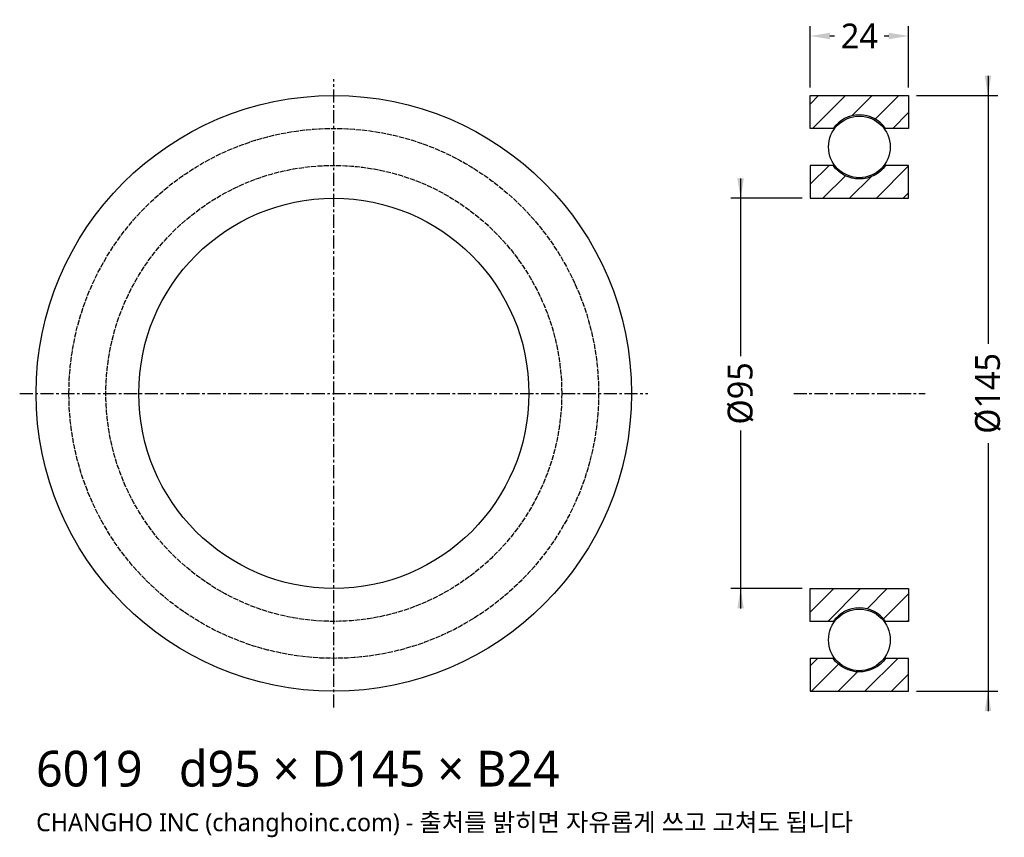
# Model space of a CAD drawing. Header units: millimetres. Extents: x -76 to 163, y -108 to 91.
import ezdxf

# ---------------------------------------------------------------- set-up
doc = ezdxf.new("R2010")
doc.units = ezdxf.units.MM
doc.linetypes.add('CENTER', pattern=[5.08, 3.175, -0.635, 0.635, -0.635])
doc.linetypes.add('DASHED', pattern=[1.524, 1.27, -0.254])
for name, color, linetype in [('문자', 7, 'CONTINUOUS'), ('숨은선', 3, 'DASHED'), ('외형선', 7, 'CONTINUOUS'), ('중심선', 1, 'CENTER'), ('치수', 4, 'CONTINUOUS'), ('해칭', 8, 'CONTINUOUS')]:
    doc.layers.add(name, color=color, linetype=linetype)
doc.styles.add('CH_KOR', font='malgun.ttf')
doc.dimstyles.new('CH_DIM', dxfattribs={"dimtxt": 2.5, "dimasz": 2, "dimexe": 1, "dimexo": 0.8, "dimgap": 0.8, "dimtad": 1, "dimdec": 0, "dimtxsty": 'CH_KOR', "dimcen": 2.5, "dimclrd": 4, "dimclre": 4, "dimclrt": 4, "dimazin": 3, "dimtfac": 1, "dimtmove": 0, "dimatfit": 3})

# ---------------------------------------------------------------- blocks, each defined once
blk = doc.blocks.new('_CLOSEDFILLED')
at = {"color": 0, "linetype": 'BYBLOCK'}
blk.add_solid([(-1, 0.164), (0, 0), (-1, -0.164)], dxfattribs=at)
blk = doc.blocks.new('*D1')
at = {"color": 4}
for p, q in [((159.33, 77.33), (159.33, 12.08)), ((141.93, 72.5), (161.75, 72.5)), ((159.33, -12.08), (159.33, -77.33)), ((141.93, -72.5), (161.75, -72.5))]:
    blk.add_line(p, q, dxfattribs=at)
at = {"layer": 'Defpoints'}
for p in [(140, 72.5), (159.33, 72.5), (140, -72.5)]:
    blk.add_point(p, dxfattribs=at)
at = {"layer": '치수', "color": 4, "xscale": 4.833333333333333, "yscale": 4.833333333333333}
for p, rotation in [((159.33, 72.5), 270), ((159.33, -72.5), 90)]:
    blk.add_blockref('_CLOSEDFILLED', p, dxfattribs=dict(at, rotation=rotation))
at = {"layer": '치수', "color": 4, "insert": (159.33, 0), "char_height": 6.042, "attachment_point": 5, "rotation": 90, "style": 'CH_KOR'}
blk.add_mtext('Ø145', dxfattribs=at)
blk = doc.blocks.new('*D2')
at = {"color": 4}
for p, q in [((99.08, 52.33), (99.08, 9.06)), ((114.07, 47.5), (96.67, 47.5)), ((99.08, -9.06), (99.08, -52.33)), ((114.07, -47.5), (96.67, -47.5))]:
    blk.add_line(p, q, dxfattribs=at)
at = {"layer": 'Defpoints'}
for p in [(99.08, 47.5), (116, 47.5), (116, -47.5)]:
    blk.add_point(p, dxfattribs=at)
at = {"layer": '치수', "color": 4, "xscale": 4.833333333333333, "yscale": 4.833333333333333}
for p, rotation in [((99.08, 47.5), 270), ((99.08, -47.5), 90)]:
    blk.add_blockref('_CLOSEDFILLED', p, dxfattribs=dict(at, rotation=rotation))
at = {"layer": '치수', "color": 4, "insert": (99.08, 0), "char_height": 6.042, "attachment_point": 5, "rotation": 90, "style": 'CH_KOR'}
blk.add_mtext('Ø95', dxfattribs=at)
blk = doc.blocks.new('*D3')
at = {"color": 4}
for p, q in [((116, 74.43), (116, 89.42)), ((140, 74.43), (140, 89.42)), ((120.83, 87), (121.96, 87)), ((134.04, 87), (135.17, 87))]:
    blk.add_line(p, q, dxfattribs=at)
at = {"layer": 'Defpoints'}
for p in [(116, 87), (116, 72.5), (140, 72.5)]:
    blk.add_point(p, dxfattribs=at)
at = {"layer": '치수', "color": 4, "xscale": 4.833333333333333, "yscale": 4.833333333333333, "rotation": 180}
blk.add_blockref('_CLOSEDFILLED', (116, 87), dxfattribs=at)
at = {"layer": '치수', "color": 4, "xscale": 4.833333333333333, "yscale": 4.833333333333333}
blk.add_blockref('_CLOSEDFILLED', (140, 87), dxfattribs=at)
at = {"layer": '치수', "color": 4, "insert": (128, 87), "char_height": 6.042, "attachment_point": 5, "style": 'CH_KOR'}
blk.add_mtext('24', dxfattribs=at)

msp = doc.modelspace()

# ---------------------------------------------------------------- hatches: boundary and pattern name
at = {"layer": '해칭'}
h = msp.add_hatch(dxfattribs=at)
h.set_pattern_fill('ANSI31', scale=1.45)
h.paths.add_polyline_path([(116, 72.5), (140, 72.5), (140, 64.5), (134.37, 64.5, 0.51797), (121.63, 64.5), (116, 64.5)])
h = msp.add_hatch(dxfattribs=at)
h.set_pattern_fill('ANSI31', scale=1.45)
h.paths.add_polyline_path([(116, 47.5), (140, 47.5), (140, 55.5), (134.37, 55.5, -0.51797), (121.63, 55.5), (116, 55.5)])
h = msp.add_hatch(dxfattribs=at)
h.set_pattern_fill('ANSI31', scale=1.45)
h.paths.add_polyline_path([(116, -47.5), (140, -47.5), (140, -55.5), (134.37, -55.5, 0.51797), (121.63, -55.5), (116, -55.5)])
h = msp.add_hatch(dxfattribs=at)
h.set_pattern_fill('ANSI31', scale=1.45)
h.paths.add_polyline_path([(116, -72.5), (140, -72.5), (140, -64.5), (134.37, -64.5, -0.51797), (121.63, -64.5), (116, -64.5)])

# ---------------------------------------------------------------- linework, layer by layer
at = {"layer": '숨은선'}
for radius in [64.5, 55.5]:
    msp.add_circle((0, 0), radius, dxfattribs=at)
at = {"layer": '외형선'}
for points in [[(116, 72.5), (140, 72.5), (140, 64.5), (134.37, 64.5, 0.51797), (121.63, 64.5), (116, 64.5)], [(116, 47.5), (140, 47.5), (140, 55.5), (134.37, 55.5, -0.51797), (121.63, 55.5), (116, 55.5)], [(116, -47.5), (140, -47.5), (140, -55.5), (134.37, -55.5, 0.51797), (121.63, -55.5), (116, -55.5)], [(116, -72.5), (140, -72.5), (140, -64.5), (134.37, -64.5, -0.51797), (121.63, -64.5), (116, -64.5)]]:
    msp.add_lwpolyline(points, format="xyb", close=True, dxfattribs=at)
for centre, radius in [((0, 0), 72.5), ((128, 60), 7.5), ((0, 0), 47.5), ((128, -60), 7.5)]:
    msp.add_circle(centre, radius, dxfattribs=at)
at = {"layer": '중심선'}
for p, q in [((0, -76.5), (0, 76.5)), ((-76.5, 0), (76.5, 0)), ((112, 0), (144, 0))]:
    msp.add_line(p, q, dxfattribs=at)

# ---------------------------------------------------------------- texts
at = {"layer": '문자', "style": 'CH_KOR'}
for s, height, p in [('6019   d95 × D145 × B24', 8.7, (-72.5, -95.7)), ('CHANGHO INC (changhoinc.com) - 출처를 밝히면 자유롭게 쓰고 고쳐도 됩니다', 4.35, (-72.5, -106.58))]:
    msp.add_text(s, height=height, dxfattribs=at).set_placement(p)

# ---------------------------------------------------------------- dimensions: what is measured, and where the dimension line sits
at = {"layer": '치수'}
dim = msp.add_linear_dim(base=(116, 87), p1=(116, 72.5), p2=(140, 72.5), dimstyle='CH_DIM', override={"dimscale": 2.416667}, dxfattribs=at)
dim.commit()
dim.dimension.update_dxf_attribs({"geometry": '*D3', "text_midpoint": (128, 87)})
for base, p1, p2, text, picture, middle in [((159.33, 72.5), (140, 72.5), (140, -72.5), 'Ø145', '*D1', (159.33, 0)), ((99.08, 47.5), (116, 47.5), (116, -47.5), 'Ø95', '*D2', (99.08, 0))]:
    dim = msp.add_linear_dim(base=base, p1=p1, p2=p2, angle=90, text=text, dimstyle='CH_DIM', override={"dimscale": 2.416667}, dxfattribs=at)
    dim.commit()
    dim.dimension.update_dxf_attribs({"geometry": picture, "text_midpoint": middle})

doc.saveas('drawing.dxf')
